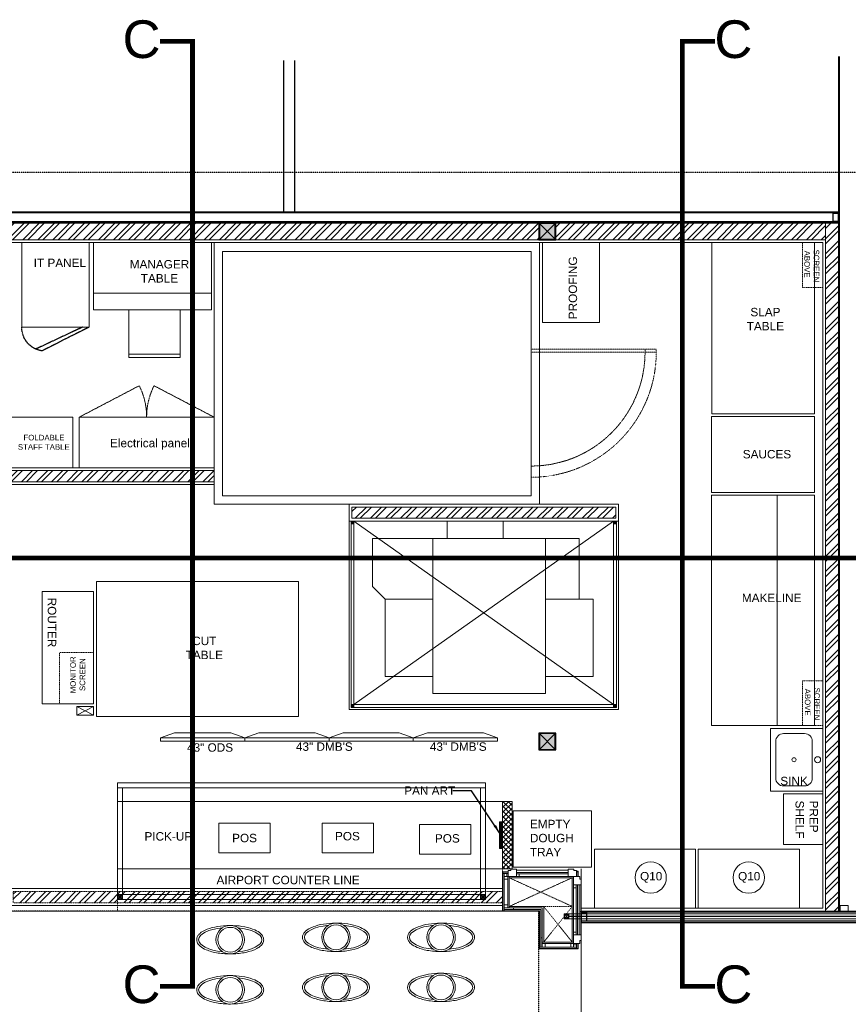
# Model space of a CAD drawing. Header units: millimetres. Extents: x -158258 to 126254, y -16359 to 60195.
# Tile 163 of 172: x -83429 to -76050, y 16488 to 25251. Entities that reach past the tile are written whole.
import ezdxf

# ---------------------------------------------------------------- set-up
doc = ezdxf.new("R2010")
doc.units = ezdxf.units.MM
doc.header["$LTSCALE"] = 0.1
doc.header["$MEASUREMENT"] = 0
for name, pattern in [('( Hidden )', [0.375, 0.25, -0.125]), ('A-FP-01 FURN EQUIP$0$A-FP-01$0$A-SP-SITE PLAN$0$DASHED4', [0.1875, 0.125, -0.0625]), ('CENTER2', [1.125, 0.75, -0.125, 0.125, -0.125]), ('DASHED', [0.75, 0.5, -0.25]), ('DASHED2', [0.375, 0.25, -0.125]), ('HIDDEN', [0.375, 0.25, -0.125])]:
    doc.linetypes.add(name, pattern=pattern)
doc.layers.get('0').update_dxf_attribs({"lineweight": 5})
for name, color, linetype in [('1', 1, 'Continuous'), ('ALUMINUM PARTITION', 4, 'Continuous'), ('FURN', 4, 'Continuous'), ('Furni Hatch', 202, 'Continuous'), ('GRID-400', 8, 'CENTER2'), ('PROPOSED PARTITION', 150, 'Continuous'), ('SHS150X150X5', 241, 'Continuous')]:
    doc.layers.add(name, color=color, linetype=linetype)
for name, color, linetype, lineweight in [('Ceiling text', 104, 'Continuous', 0), ('DIM', 142, 'Continuous', 9), ('Dominos CV Raman - X base$0$I-TXT-DETAIL', 201, 'Continuous', 5), ('Dominos Jalandhar - Xbase$0$I-FURN', 25, 'Continuous', 5), ('Ele', 5, 'Continuous', 0), ('ELECTRICAL', 222, 'Continuous', 5), ('EQUIPMENT', 30, 'Continuous', 5), ('EQUIPMENTS', 30, 'Continuous', 9), ('FIXTURES', 2, 'Continuous', 9), ('FURNITURE', 36, 'Continuous', 9), ('Furniture_Finish', 200, 'Continuous', 0), ('HATCH', 9, 'Continuous', 0), ('I-M.S', 11, 'Continuous', 5), ('S2-Civil plan', 5, 'Continuous', 5), ('S2-Partition', 3, 'Continuous', 5), ('TEXT', 70, 'Continuous', 5), ('WALLS', 1, 'Continuous', 5)]:
    doc.layers.add(name, color=color, linetype=linetype, lineweight=lineweight)
doc.layers.add('EQUIPMENT KIOSK', color=7, linetype='Continuous', lineweight=5, true_color=0x575757)
doc.layers.add('ZINC HATCH', color=7, linetype='Continuous', true_color=0x827064, transparency=0.8)
doc.styles.add('80', font='arial.ttf', dxfattribs={"height": 75})
doc.styles.add('Dominos CV Raman - X base$0$50', font='arial.ttf', dxfattribs={"height": 75})
doc.styles.add('Dominos Jalandhar - Xbase$0$50', font='arial.ttf', dxfattribs={"height": 75})
doc.styles.get("Standard").update_dxf_attribs({"font": 'ARIALN.TTF'})
doc.dimstyles.new('Copy of Dim75', dxfattribs={"dimtxt": 75, "dimasz": 75, "dimexe": 75, "dimexo": 75, "dimgap": 25, "dimtad": 0, "dimdec": 0, "dimrnd": 5, "dimzin": 0, "dimdsep": 32, "dimtxsty": '80', "dimblk": 'OBLIQUE', "dimcen": 0.09, "dimdle": 75, "dimclrd": 256, "dimclre": 8, "dimclrt": 2, "dimadec": 0, "dimazin": 0, "dimtfac": 1, "dimtdec": 0, "dimtofl": 0, "dimtmove": 0, "dimatfit": 3, "dimfxl": 0, "dimtolj": 1, "dimtzin": 0, "dimlwe": -1, "dimarcsym": 0})

# ---------------------------------------------------------------- blocks, each defined once
blk = doc.blocks.new('*U158')
for points in [[(0, 0), (5117, 0), (5117, -10), (0, -10)], [(0, -100), (5117, -100), (5117, -90), (0, -90)]]:
    blk.add_lwpolyline(points, close=True)
at = {"color": 8}
for points in [[(0, -15), (50, -15), (50, -85), (0, -85)], [(5067, -15), (5117, -15), (5117, -85), (5067, -85)]]:
    blk.add_lwpolyline(points, close=True, dxfattribs=at)
blk = doc.blocks.new('A$C64288ccb')
for p, q in [((-308.8, 350), (-308.8, 671)), ((-308.8, 671), (-304.8, 671)), ((-304.8, 671), (-304.8, 346)), ((-292.8, 659), (-304.8, 659)), ((-304.8, 659), (-304.8, 346)), ((-292.8, 334), (-292.8, 659)), ((-279, 320.2), (-279, 615)), ((-279, 615), (-267, 615)), ((-267, 615), (-267, 308.3)), ((-308.8, 350), (-641.3, 350)), ((-641.3, 350), (-641.3, 346)), ((-641.3, 346), (-304.8, 346)), ((-629.3, 334), (-629.3, 346)), ((-629.3, 346), (-304.8, 346)), ((-292.8, 334), (-629.3, 334)), ((-279, 320.2), (-585.3, 320.2)), ((-585.3, 320.2), (-585.3, 308.2)), ((-585.3, 308.2), (-267, 308.3))]:
    blk.add_line(p, q)
for points in [[(-308.8, 671), (-308.8, 675), (41.2, 675), (41.2, 671)], [(25.2, 659), (25.2, 671), (-304.8, 671), (-304.8, 659)], [(-279, 659), (-279, 577), (-292.8, 577), (-292.8, 659)], [(-254, 627), (-254, 659), (-279, 659), (-279, 627)], [(0, 615), (0, 627), (-279, 627), (-279, 615)], [(0, 627), (0, 659), (-25, 659), (-25, 627)], [(-12, 41.2), (-12, 615), (0, 615), (0, 41.2)], [(0, 637), (0, 625), (25.2, 625), (25.2, 637)], [(0, 550), (0, 625), (53.7, 625), (53.7, 600), (66.2, 600), (66.2, 550)], [(25.2, 625), (25.2, 671), (37.2, 671), (37.2, 625)], [(37.2, 671), (37.2, 625), (41.2, 625), (41.2, 671)], [(23.2, 525), (23.2, 550), (0, 550), (0, 525)], [(-641.3, 350), (-645.3, 350), (-645.3, 0), (-641.3, 0)], [(-629.3, 16), (-641.3, 16), (-641.3, 346), (-629.3, 346)], [(-629.3, 320.2), (-547.3, 320.2), (-547.3, 334), (-629.3, 334)], [(-597.3, 295.2), (-629.3, 295.2), (-629.3, 320.2), (-597.3, 320.2)], [(-585.3, 41.2), (-597.3, 41.2), (-597.3, 320.2), (-585.3, 320.2)], [(0, 91), (0, 16), (53.7, 16), (53.7, 41), (66.2, 41), (66.2, 91)], [(-595.3, 16), (-641.3, 16), (-641.3, 4), (-595.3, 4)], [(-641.3, 4), (-595.3, 4), (-595.3, 0), (-641.3, 0)], [(-597.3, 41.2), (-629.3, 41.2), (-629.3, 66.2), (-597.3, 66.2)], [(-607.3, 41.2), (-595.3, 41.2), (-595.3, 16), (-607.3, 16)], [(-520.3, 41.2), (-595.3, 41.2), (-595.3, -12.5), (-570.3, -12.5), (-570.3, -25), (-520.3, -25)], [(-12, 53.2), (-585.3, 53.2), (-585.3, 41.2), (-12, 41.2)], [(-495.3, 18), (-520.3, 18), (-520.3, 41.2), (-495.3, 41.2)], [(-75, 18), (-100, 18), (-100, 41.2), (-75, 41.2)], [(-75, 41.2), (0, 41.2), (0, -12.5), (-25, -12.5), (-25, -25), (-75, -25)], [(0, 16), (46, 16), (46, 4), (0, 4)], [(46, 4), (0, 4), (0, 0), (46, 0)], [(46, 16), (46, 4), (41.2, 4), (41.2, 16)]]:
    blk.add_lwpolyline(points, close=True)
at = {"linetype": '( Hidden )', "ltscale": 0.02}
for points in [[(-12, 55.7), (-267, 615)], [(-267, 53.2), (-12, 615)], [(-585.3, 53.2), (-267, 308.3)], [(-267, 53.2), (-585.3, 308.2)], [(-267, 308.3), (-267, 53.2)]]:
    blk.add_lwpolyline(points, dxfattribs=at)
for points in [[(23.2, 91), (23.2, 550)], [(35.2, 91), (35.2, 550)], [(36.3, 91), (36.7, 550), (54.7, 550), (54.7, 91)], [(-80.7, 18), (-520.3, 18)], [(-75, 6), (-520.3, 6)], [(-75, 4.5), (-520.3, 4.5), (-520.3, -13.5), (-75, -13.5)]]:
    blk.add_lwpolyline(points)
blk = doc.blocks.new('*U159')
for points in [[(0, 0), (9575, 0), (9575, -10), (0, -10)], [(0, -100), (9575, -100), (9575, -90), (0, -90)]]:
    blk.add_lwpolyline(points, close=True)
at = {"color": 8}
for points in [[(0, -15), (50, -15), (50, -85), (0, -85)], [(9525, -15), (9575, -15), (9575, -85), (9525, -85)]]:
    blk.add_lwpolyline(points, close=True, dxfattribs=at)
blk = doc.blocks.new('A$C5D035AAD')
at = {"true_color": 0xeb0000}
h = blk.add_hatch(color=1, dxfattribs=at)
h.dxf.hatch_style = 1
h.paths.add_polyline_path([(-75, -75), (75, -75), (75, 75), (-75, 75)])
at = {"layer": 'SHS150X150X5', "lineweight": -3}
for p, q in [((-70, -70), (70, 70)), ((-70, 70), (70, -70))]:
    blk.add_line(p, q, dxfattribs=at)
for points in [[(-75, -75), (75, -75), (75, 75), (-75, 75)], [(-70, -70), (70, -70), (70, 70), (-70, 70)]]:
    blk.add_lwpolyline(points, close=True, dxfattribs=at)
blk = doc.blocks.new('big oven')
for p, q in [((15, 33.75), (-5, 33.75)), ((-5, 27.5), (-5, 33.75)), ((15, 27.5), (15, 33.75)), ((-20, 27.5), (-32, 27.5)), ((-32, 27.5), (-32, 6)), ((-20, -27.5), (-20, 27.5)), ((-20, 27.5), (41.5, 27.5)), ((20, 27.5), (20, -27.5)), ((41.5, 10.5), (41.5, 27.5)), ((37, 6), (41.5, 10.5)), ((-37, 6), (-20, 6)), ((-37, -21.5), (-37, 6)), ((37, 6), (20, 6)), ((37, -21.5), (37, 6)), ((-20, -21.5), (-37, -21.5)), ((37, -21.5), (20, -21.5)), ((20, -27.5), (-20, -27.5))]:
    blk.add_line(p, q)
blk = doc.blocks.new('A$C8f2e9a89')
at = {"layer": 'FURNITURE'}
blk.add_lwpolyline([(0, 1.56), (6.49, 3.84), (32.51, 3.84), (39, 1.56), (0, 1.56)], dxfattribs=at)
blk.add_lwpolyline([(0, 1.56), (39, 1.56), (39, 0), (0, 0)], close=True, dxfattribs=at)
blk = doc.blocks.new('human figure')
at = {"color": 8}
for radius in [5.07, 4.4]:
    blk.add_circle((11.92, 5.07), radius, dxfattribs=at)
for start_param, end_param in [(8.098018, 10.751538), (4.956425, 7.609945)]:
    blk.add_ellipse((11.92, 5.07), major_axis=(11.26, 0), ratio=0.390916, start_param=start_param, end_param=end_param, dxfattribs=at)
blk.add_open_spline([(23.85, 5.07), (23.85, 5.4), (23.78, 5.74), (23.51, 6.37), (23.31, 6.66), (22.83, 7.21), (22.54, 7.47), (21.44, 8.26), (20.44, 8.73), (18.1, 9.47), (16.77, 9.75), (13.93, 10.1), (12.43, 10.16), (9.48, 10.07), (8.03, 9.9), (5.37, 9.38), (4.16, 9.01), (2.32, 8.18), (1.62, 7.75), (0.75, 6.94), (0.47, 6.59), (0.09, 5.83), (-0.01, 5.42), (0.01, 4.59), (0.13, 4.18), (0.55, 3.44), (0.84, 3.1), (1.55, 2.47), (1.97, 2.18), (3.5, 1.35), (4.83, 0.89), (7.84, 0.24), (9.52, 0.05), (12.93, -0.03), (14.65, 0.08), (17.83, 0.58), (19.28, 0.97), (21.33, 1.84), (22.06, 2.26), (22.99, 3.07), (23.3, 3.43), (23.69, 4.14), (23.81, 4.49), (23.85, 4.92), (23.85, 4.99), (23.85, 5.07)], degree=3, knots=[0, 0, 0, 0, 0.166027, 0.166027, 0.332054, 0.332054, 0.498081, 0.498081, 0.883751, 0.883751, 1.26942, 1.26942, 1.65509, 1.65509, 2.04076, 2.04076, 2.42643, 2.42643, 2.743962, 2.743962, 2.947801, 2.947801, 3.15164, 3.15164, 3.355479, 3.355479, 3.559318, 3.559318, 3.763157, 3.763157, 4.207337, 4.207337, 4.651518, 4.651518, 5.095698, 5.095698, 5.539879, 5.539879, 5.858275, 5.858275, 6.070114, 6.070114, 6.247359, 6.247359, 6.283185, 6.283185, 6.283185, 6.283185], dxfattribs=at)
blk = doc.blocks.new('makeline sink1')
at = {"elevation": 350}
blk.add_lwpolyline([(65534.2, -19927), (66034.2, -19927), (66034.2, -19327), (65534.2, -19327)], close=True, dxfattribs=at)
blk.add_lwpolyline([(65709.2, -19877), (65909.2, -19877, 0.414214), (65984.2, -19802), (65984.2, -19452, 0.414214), (65909.2, -19377), (65709.2, -19377, 0.414214), (65634.2, -19452), (65634.2, -19802, 0.414214)], format="xyb", close=True, dxfattribs=at)
at = {"lineweight": 0, "ltscale": 100}
for centre, radius in [((65584, -19627, 350), 29.5), ((65809.2, -19627, 350), 19.6)]:
    blk.add_circle(centre, radius, dxfattribs=at)
blk = doc.blocks.new('A$C280d5e04')
at = {"layer": 'FIXTURES', "color": 8}
blk.add_lwpolyline([(30.1, 24), (0, 24), (0, 0), (30.1, 0)], close=True, dxfattribs=at)
at = {"layer": 'FURN', "color": 8, "linetype": 'HIDDEN'}
for p, q in [((30.1, 2.31), (37.91, 18.97)), ((30.1, 0), (38.58, 16.77))]:
    blk.add_line(p, q, dxfattribs=at)
blk.add_arc((30.1, 15.41), 8.59, 9.0691, 89.97, dxfattribs=at)
blk = doc.blocks.new('A$Cd6783724')
at = {"layer": 'FIXTURES', "color": 8}
blk.add_lwpolyline([(1.29, 0), (0, 0), (0, 18.28), (1.29, 18.28)], close=True, dxfattribs=at)
blk.add_lwpolyline([(16.97, 18.28), (16.97, 0), (1.29, 0), (1.29, 18.28), (16.97, 18.28)], dxfattribs=at)
blk = doc.blocks.new('A$C6342a46d')
at = {"layer": 'Dominos Jalandhar - Xbase$0$I-FURN', "color": 8, "linetype": 'DASHED2', "ltscale": 12}
for p, q in [((642.6, 620.5), (1175, 342.1)), ((1839.2, 620.5), (1306.8, 342.1))]:
    blk.add_line(p, q, dxfattribs=at)
for centre, start, end in [((620.5, 620.5), 333.34644, 359.99943), ((1861.4, 620.5), 180.00057, 206.65356)]:
    blk.add_arc(centre, 620.5, start, end, dxfattribs=at)
at = {"layer": 'ELECTRICAL', "color": 8}
blk.add_lwpolyline([(640.9, 1071.4), (1840.9, 1071.4), (1840.9, 621.4), (640.9, 621.4)], close=True, dxfattribs=at)
blk = doc.blocks.new('A$C7BCE6B29')
at = {"layer": 'I-M.S'}
for points in [[(-12.5, 0), (12.5, 0), (12.5, 25), (-12.5, 25)], [(-9.5, 3), (9.5, 3), (9.5, 22), (-9.5, 22)]]:
    blk.add_lwpolyline(points, close=True, dxfattribs=at)
at = {"layer": 'I-M.S', "flags": 128}
for points in [[(-12.5, 0), (12.5, 25)], [(-12.5, 25), (12.5, 0)]]:
    blk.add_lwpolyline(points, dxfattribs=at)
blk = doc.blocks.new('frame')
at = {"layer": 'I-M.S', "color": 174, "ltscale": 0.5, "true_color": 0x000094}
for points in [[(44, -7705.4), (0, -7705.4), (0, -4472.9), (44, -4472.9)], [(44, -4472.9), (993.8, -4472.9), (993.8, -4516.9), (44, -4516.9)], [(1037.8, -7749.4), (993.8, -7749.4), (993.8, -4472.9), (1037.8, -4472.9)], [(44, -7705.4), (993.8, -7705.4), (993.8, -7749.4), (44, -7749.4)], [(-127.8, -12705.4), (-171.8, -12705.4), (-171.8, -8449), (-127.8, -8449)]]:
    blk.add_lwpolyline(points, close=True, dxfattribs=at)
at = {"layer": 'I-M.S', "color": 30, "true_color": 0xf26722, "const_width": 10}
for points in [[(-149.8, -8943), (-149.8, -8493)], [(-149.8, -12255.4), (-149.8, -12705.4)]]:
    blk.add_lwpolyline(points, dxfattribs=at)
at = {"layer": 'I-M.S', "color": 152, "true_color": 0x2776bb, "const_width": 10}
blk.add_lwpolyline([(-149.8, -8943), (-149.8, -12255.4)], dxfattribs=at)
at = {"layer": 'I-M.S', "color": 174, "linetype": 'ByBlock', "true_color": 0x000094, "xscale": -1.760007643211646, "yscale": 1.760007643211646, "zscale": 1.760007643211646, "rotation": 180}
for p in [(22, -4472.9), (22, -7705.4), (-149.8, -8449), (-149.8, -12705.4)]:
    blk.add_blockref('A$C7BCE6B29', p, dxfattribs=at)
blk = doc.blocks.new('_OBLIQUE')
at = {"color": 0, "linetype": 'ByBlock'}
blk.add_line((-0.5, -0.5), (0.5, 0.5), dxfattribs=at)

msp = doc.modelspace()

# ---------------------------------------------------------------- hatches: boundary and pattern name
at = {"layer": 'EQUIPMENT'}
h = msp.add_hatch(dxfattribs=at)
h.set_pattern_fill('ANSI31', color=256, angle=360)
h.set_pattern_definition([(45, (74108.50806, -7446.08318), (-0.08838834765, 0.08838834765), [])])
h.paths.add_polyline_path([(-79129.6, 18111.9), (-79155.6, 18111.9), (-79155.6, 17874.4), (-79129.6, 17874.4)])
at = {"layer": 'S2-Civil plan', "ltscale": 100}
h = msp.add_hatch(dxfattribs=at)
h.set_pattern_fill('ANSI32', color=8, scale=250, angle=540, style=0)
h.set_pattern_definition([(225, (54682.03, 1397.58), (66.29126, -66.29126), []), (225, (54637.84, 1397.58), (66.29126, -66.29126), [])])
h.paths.add_polyline_path([(-83485.4, 17492.3), (-79129.6, 17492.3), (-79129.6, 17392.3), (-83485.4, 17392.3)])
h.paths.add_polyline_path([(-85012.6, 17492.3), (-84335.8, 17492.3), (-84335.8, 17392.3), (-85012.6, 17392.3)])
at = {"layer": 'S2-Partition', "transparency": 33554687}
h = msp.add_hatch(dxfattribs=at)
h.set_pattern_fill('ANSI37', color=256, scale=10, angle=360)
h.set_pattern_definition([(45, (-929372.907, -593399.034), (-22.4506403, 22.4506403), []), (135, (-929372.907, -593399.034), (-22.4506403, -22.4506403), [])])
h.paths.add_polyline_path([(-79044.6, 18294.1), (-79129.6, 18294.1), (-79129.6, 17692.3), (-79044.6, 17692.3)])
at = {"layer": 'ZINC HATCH', "lineweight": 0, "ltscale": 0.2, "transparency": 33554687}
h = msp.add_hatch(dxfattribs=at)
h.set_pattern_fill('ANSI32', color=256, scale=10, angle=360)
h.set_pattern_definition([(45, (-847678.87, -589577.89), (-67.351921, 67.351921), []), (45, (-847633.96, -589577.89), (-67.351921, 67.351921), [])])
h.paths.add_polyline_path([(-76137.6, 23442.3), (-76252.6, 23442.3), (-76252.6, 17317.3), (-76137.6, 17317.3)])
h.paths.add_polyline_path([(-85597.6, 23292.3), (-85712.6, 23292.3), (-85712.6, 18901.7), (-85597.6, 18901.7)])
h.paths.add_polyline_path([(-85597.6, 18751.7), (-85712.6, 18751.7), (-85712.6, 17692.3), (-85708.6, 17665.3), (-85597.6, 17665.3)])
h.paths.add_polyline_path([(-78804.6, 23442.3), (-85562.6, 23442.3), (-85562.6, 23292.3), (-78804.6, 23292.3)])
h = msp.add_hatch(dxfattribs=at)
h.set_pattern_fill('ANSI32', color=256, scale=250, angle=360)
h.set_pattern_definition([(45, (54682.03, 1397.58), (-66.29126, 66.29126), []), (45, (54726.22, 1397.58), (-66.29126, 66.29126), [])])
h.paths.add_polyline_path([(-78654.6, 23292.3), (-76252.6, 23292.3), (-76252.6, 23442.3), (-78654.6, 23442.3)])
at = {"layer": 'ZINC HATCH', "transparency": 33554687}
h = msp.add_hatch(dxfattribs=at)
h.set_pattern_fill('ANSI32', color=256, scale=10, angle=360)
h.set_pattern_definition([(45, (-929372.91, -593399.03), (-67.351921, 67.351921), []), (45, (-929328.01, -593399.03), (-67.351921, 67.351921), [])])
h.paths.add_polyline_path([(-81698.3, 21238.9), (-83883.8, 21238.9), (-83883.8, 21138.9), (-81698.3, 21138.9)])
h = msp.add_hatch(dxfattribs=at)
h.set_pattern_fill('ANSI32', color=256, scale=10, angle=360)
h.set_pattern_definition([(45, (-929372.91, -593599.03), (-67.351921, 67.351921), []), (45, (-929328.01, -593599.03), (-67.351921, 67.351921), [])])
h.paths.add_polyline_path([(-78120.9, 20913.9), (-78799.6, 20913.9), (-80470.9, 20913.9), (-80470.9, 20813.9), (-78120.9, 20813.9)])

# ---------------------------------------------------------------- linework, layer by layer
msp.add_lwpolyline([(-76127.6, 24924.5), (-76127.6, 17317.3), (-76137.6, 17317.3), (-76137.6, 24924.5)])
at = {"color": 8}
msp.add_lwpolyline([(-76052.6, 17317.3), (-76052.6, 17367.3), (-76122.6, 17367.3), (-76122.6, 17317.3)], close=True, dxfattribs=at)
at = {"layer": 'ALUMINUM PARTITION', "color": 252, "true_color": 0x939598}
for p, q in [((-81080.2, 24888.5), (-81080.2, 23542.3)), ((-80980.6, 24888.5), (-80980.6, 23542.3))]:
    msp.add_line(p, q, dxfattribs=at)
at = {"layer": 'Dominos CV Raman - X base$0$I-TXT-DETAIL', "lineweight": 0, "ltscale": 100}
for centre in [(-77810, 17615.5), (-76937.2, 17615.5)]:
    msp.add_circle(centre, 139.3, dxfattribs=at)
at = {"layer": 'Ele', "color": 1, "linetype": 'DASHED', "ltscale": 100, "true_color": 0xf50000, "const_width": 41.9}
for points in [[(-82179.9, 25058.8), (-81890.1, 25058.8), (-81890.1, 16647.9), (-82179.9, 16647.9)], [(-77237.4, 25058.8), (-77527.2, 25058.8), (-77527.2, 16647.9), (-77237.4, 16647.9)], [(-72282.7, 20751), (-72282.7, 20461.2), (-86869.3, 20461.2), (-86869.3, 20751)]]:
    msp.add_lwpolyline(points, dxfattribs=at)
at = {"layer": 'EQUIPMENT', "transparency": 33554687}
for p, q in [((-81722, 22817.6), (-82772, 22817.6)), ((-78139.9, 19155), (-80451.9, 20788.9)), ((-80451.9, 19155), (-78139.9, 20788.9))]:
    msp.add_line(p, q, dxfattribs=at)
at = {"layer": 'EQUIPMENT'}
for p, q in [((-80476.9, 19155), (-80476.9, 20788.9)), ((-78114.9, 19132), (-78114.9, 20788.9)), ((-78114.9, 19130), (-78114.9, 20788.9)), ((-78095.9, 20788.9), (-78095.9, 19111)), ((-78139.9, 20763.9), (-78139.9, 19155)), ((-80476.9, 19155), (-78139.9, 19155)), ((-80476.9, 19130), (-78114.9, 19130)), ((-78095.9, 19111), (-80476.9, 19111))]:
    msp.add_line(p, q, dxfattribs=at)
at = {"layer": 'EQUIPMENT', "color": 8, "transparency": 33554687}
for points in [[(-81722, 22667.6), (-82772, 22667.6), (-82772, 23267.3), (-81722, 23267.3)], [(-78266.6, 23267.3), (-78774.6, 23267.3), (-78774.6, 22556.1), (-78266.6, 22556.1)], [(-77266.8, 23267.3), (-76352.6, 23267.3), (-76352.6, 21743.6), (-77266.8, 21743.6)], [(-82955.1, 21263.9), (-83855.7, 21263.9), (-83855.7, 21713.9), (-82955.1, 21713.9)], [(-77267, 21718.2), (-76352.6, 21718.2), (-76352.6, 21043.2), (-77267, 21043.2)], [(-80451.9, 20788.9), (-80451.9, 19155), (-78139.9, 19155), (-78139.9, 20788.9)], [(-82770.6, 19137.2), (-82770.6, 19062.2), (-82920.6, 19062.2), (-82920.6, 19137.2)], [(-79129.6, 18294.1), (-82557.5, 18294.1), (-82557.5, 17692.3), (-79129.6, 17692.3)], [(-78335.6, 18209.3), (-78335.6, 17709.2), (-79035.7, 17709.2), (-79035.7, 18209.3)], [(-81198.5, 18101.3), (-81198.5, 17837.2), (-81655.6, 17837.2), (-81655.6, 18101.3)], [(-80279.3, 18101.3), (-80279.3, 17837.2), (-80736.4, 17837.2), (-80736.4, 18101.3)], [(-79412.5, 18089), (-79412.5, 17824.9), (-79869.7, 17824.9), (-79869.7, 18089)], [(-78310.6, 17867.4), (-78310.6, 17342.3), (-77410.4, 17342.3), (-77410.4, 17867.4)], [(-77385.7, 17867.4), (-77385.7, 17342.3), (-76485.5, 17342.3), (-76485.5, 17867.4)]]:
    msp.add_lwpolyline(points, close=True, dxfattribs=at)
for points in [[(-76682.9, 18968.2), (-76682.9, 21018.2), (-77267, 21018.2), (-77267, 18968.2), (-76352.7, 18968.2)], [(-76682.9, 18968.2), (-76682.9, 21018.2), (-76352.7, 21018.2), (-76352.7, 18968.2)], [(-80945.9, 20250.9), (-82745.6, 20250.9), (-82745.6, 19050.7), (-80945.9, 19050.7), (-80945.9, 20250.9)], [(-82770.6, 19162.2), (-82770.6, 20162.7), (-83227.8, 20162.7), (-83227.8, 19162.2), (-82770.6, 19162.2)], [(-82770.6, 19062.2), (-82920.6, 19137.2)], [(-82770.6, 19137.2), (-82920.6, 19062.2)]]:
    msp.add_lwpolyline(points, dxfattribs=at)
at = {"layer": 'EQUIPMENT', "color": 8}
for points in [[(-80495.9, 19111), (-80495.9, 20788.9), (-80451.9, 20788.9), (-80451.9, 19155), (-78139.9, 19155), (-78139.9, 20788.9), (-78095.9, 20788.9), (-78095.9, 19111)], [(-80451.9, 20763.9), (-80476.9, 20763.9), (-80476.9, 20788.9), (-80451.9, 20788.9)], [(-78139.9, 20763.9), (-78114.9, 20763.9), (-78114.9, 20788.9), (-78139.9, 20788.9)], [(-80451.9, 19130), (-80476.9, 19130), (-80476.9, 19155), (-80451.9, 19155)], [(-78139.9, 19130), (-78114.9, 19130), (-78114.9, 19155), (-78139.9, 19155)], [(-79129.6, 18111.9), (-79155.6, 18111.9), (-79155.6, 17874.4), (-79129.6, 17874.4)]]:
    msp.add_lwpolyline(points, close=True, dxfattribs=at)
at = {"layer": 'EQUIPMENT', "color": 8, "flags": 128}
for points in [[(-80476.9, 20788.9), (-80451.9, 20763.9)], [(-80476.9, 20763.9), (-80451.9, 20788.9)], [(-78114.9, 20788.9), (-78139.9, 20763.9)], [(-78114.9, 20763.9), (-78139.9, 20788.9)], [(-80476.9, 19155), (-80451.9, 19130)], [(-80476.9, 19130), (-80451.9, 19155)], [(-78114.9, 19155), (-78139.9, 19130)], [(-78114.9, 19130), (-78139.9, 19155)]]:
    msp.add_lwpolyline(points, dxfattribs=at)
at = {"layer": 'EQUIPMENT', "color": 8, "linetype": '( Hidden )', "transparency": 33554687}
msp.add_lwpolyline([(-82557.5, 18294.1), (-79129.6, 18294.1), (-79129.6, 17317.3), (-82557.5, 17317.3)], close=True, dxfattribs=at)
at = {"layer": 'EQUIPMENT KIOSK', "linetype": '( Hidden )', "ltscale": 5}
for points in [[(-76457.1, 22867.3), (-76457.1, 23267.3), (-76277.6, 23267.3), (-76277.6, 22867.3)], [(-83075.4, 19162.2), (-83075.4, 19619.4), (-82770.6, 19619.4), (-82770.6, 19162.2)], [(-76457.1, 18968.2), (-76457.1, 19368.2), (-76277.6, 19368.2), (-76277.6, 18968.2)]]:
    msp.add_lwpolyline(points, close=True, dxfattribs=at)
at = {"layer": 'EQUIPMENT KIOSK'}
msp.add_lwpolyline([(-76627.6, 17909.9), (-76277.6, 17909.9), (-76277.6, 18359.9), (-76627.6, 18359.9)], close=True, dxfattribs=at)
at = {"layer": 'EQUIPMENTS', "linetype": '( Hidden )', "ltscale": 25}
for p, q in [((-77860.2, 22317.9), (-78874.6, 22317.9)), ((-77860.2, 22292.9), (-78874.6, 22292.9))]:
    msp.add_line(p, q, dxfattribs=at)
at = {"layer": 'EQUIPMENTS', "color": 8, "linetype": '( Hidden )', "ltscale": 25}
msp.add_lwpolyline([(-78874.6, 21278.5, 0.414214), (-77860.2, 22292.9, 0.414214)], format="xyb", dxfattribs=at)
at = {"layer": 'EQUIPMENTS', "color": 8, "linetype": '( Hidden )', "ltscale": 2}
msp.add_lwpolyline([(-78874.6, 21178.5, 0.414214), (-77760.2, 22292.9, 0.414214)], format="xyb", dxfattribs=at)
at = {"layer": 'EQUIPMENTS', "color": 8, "linetype": '( Hidden )', "ltscale": 25}
msp.add_lwpolyline([(-77860.2, 22317.9), (-77760.2, 22317.9), (-77760.2, 22292.9), (-77860.2, 22292.9)], close=True, dxfattribs=at)
at = {"layer": 'FIXTURES', "color": 8}
msp.add_lwpolyline([(-78799.6, 23267.3), (-81698.3, 23267.3), (-81698.3, 20938.9), (-78799.6, 20938.9), (-78799.6, 23262.3)], dxfattribs=at)
msp.add_lwpolyline([(-79905.5, 23187.3), (-81623.3, 23187.3), (-81623.3, 21013.9), (-78874.6, 21013.9), (-78874.6, 23187.3)], close=True, dxfattribs=at)
at = {"layer": 'Furni Hatch', "color": 8, "linetype": 'A-FP-01 FURN EQUIP$0$A-FP-01$0$A-SP-SITE PLAN$0$DASHED4'}
msp.add_lwpolyline([(-83612.6, 14844.1), (-78804.6, 14844.1), (-78804.6, 17317.3), (-83612.6, 17317.3)], close=True, dxfattribs=at)
at = {"layer": 'Furniture_Finish', "lineweight": 0, "ltscale": 100}
msp.add_line((-85012.6, 17317.3), (-79129.6, 17317.3), dxfattribs=at)
at = {"layer": 'GRID-400', "ltscale": 0.5}
msp.add_line((-71214.9, 23892.3), (-86961.9, 23892.3), dxfattribs=at)
at = {"layer": 'S2-Civil plan', "color": 5, "true_color": 0x0000fa}
for points in [[(-85562.6, 23442.3), (-85562.6, 23292.3), (-78804.6, 23292.3), (-78804.6, 23442.3)], [(-78654.6, 23292.3), (-76252.6, 23292.3), (-76252.6, 23442.3), (-78654.6, 23442.3)], [(-76137.6, 17317.3), (-76252.6, 17317.3), (-76252.6, 23442.3), (-76137.6, 23442.3)], [(-83883.8, 21138.9), (-81698.3, 21138.9), (-81698.3, 21238.9), (-83883.8, 21238.9)]]:
    msp.add_lwpolyline(points, close=True, dxfattribs=at)
msp.add_lwpolyline([(-80470.9, 20913.9), (-78120.9, 20913.9), (-78120.9, 20813.9), (-80470.9, 20813.9), (-80470.9, 20913.9)], dxfattribs=at)
at = {"layer": 'S2-Civil plan', "color": 3, "linetype": 'DASHED2', "lineweight": 0, "ltscale": 5, "true_color": 0x00e600}
msp.add_lwpolyline([(-83485.4, 17492.3), (-79129.6, 17492.3), (-79129.6, 17392.3), (-83485.4, 17392.3)], close=True, dxfattribs=at)
at = {"layer": 'S2-Partition', "transparency": 33554687}
msp.add_lwpolyline([(-79129.6, 17692.3), (-79129.6, 18294.1), (-79044.6, 18294.1), (-79044.6, 17692.3)], close=True, dxfattribs=at)
at = {"layer": 'WALLS', "color": 8, "ltscale": 1.2}
for points in [[(-85572.6, 17665.3), (-85572.6, 18726.7), (-85537.6, 18726.7), (-85537.6, 18926.7), (-85572.6, 18926.7), (-85572.6, 21113.9), (-84883.8, 21113.9), (-84883.8, 21263.9), (-85572.6, 21263.9), (-85572.6, 23267.3), (-76277.6, 23267.3)], [(-78429.6, 17342.3), (-76277.6, 17342.3), (-76277.6, 23267.3)], [(-83908.8, 21113.9), (-81698.3, 21113.9), (-81698.3, 21263.9), (-83908.8, 21263.9), (-83908.8, 21113.9)], [(-80495.9, 20938.9), (-78095.9, 20938.9), (-78095.9, 20788.9), (-80495.9, 20788.9), (-80495.9, 20938.9)]]:
    msp.add_lwpolyline(points, dxfattribs=at)
msp.add_lwpolyline([(-83510.4, 17517.3), (-79129.6, 17517.3), (-79129.6, 17367.3), (-83510.4, 17367.3)], close=True, dxfattribs=at)
at = {"layer": 'ZINC HATCH', "lineweight": 0, "ltscale": 0.2, "transparency": 33554687}
msp.add_lwpolyline([(-78429.6, 17692.3), (-78429.6, 11042.3)], dxfattribs=at)

# ---------------------------------------------------------------- block references
at = {"rotation": 90}
msp.add_blockref('A$C64288ccb', (-78454.6, 17626), dxfattribs=at)
at = {"layer": '1', "color": 244, "lineweight": 0, "ltscale": 0.2, "true_color": 0x991b1e, "transparency": 33554687, "xscale": -1, "rotation": 180}
msp.add_blockref('*U158', (-78429.6, 17217.3), dxfattribs=at)
at = {"layer": 'DIM', "transparency": 33554687, "yscale": 19.23076923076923, "zscale": 19.23076923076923}
for p, xscale in [((-81423.6, 18830.7), -19.23076923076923), ((-81423.6, 18830.7), 19.23076923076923), ((-79923.6, 18830.7), -19.23076923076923), ((-79923.6, 18830.7), 19.23076923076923)]:
    msp.add_blockref('A$C8f2e9a89', p, dxfattribs=dict(at, xscale=xscale))
at = {"layer": 'EQUIPMENT', "transparency": 33554687}
for name, p, xscale, yscale, zscale, rotation in [('A$C280d5e04', (-82811, 23267.3), -25, 25, 25, 90), ('A$Cd6783724', (-81999.7, 22243.3), 25, 25, 25, 90), ('makeline sink1', (-15253.5, 388.1, -325.9), 0.9311781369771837, 0.9311781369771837, 0.9311781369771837, 180)]:
    msp.add_blockref(name, p, dxfattribs=dict(at, xscale=xscale, yscale=yscale, zscale=zscale, rotation=rotation))
at = {"layer": 'EQUIPMENT', "ltscale": 1.2, "transparency": 33554687, "xscale": -1, "rotation": 180}
msp.add_blockref('A$C6342a46d', (-83539.2, 22335.2), dxfattribs=at)
at = {"layer": 'EQUIPMENT', "transparency": 33554687, "xscale": -25.0425426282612, "yscale": 25.0425426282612, "zscale": 25.0425426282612}
msp.add_blockref('big oven', (-79247.7, 19943.7), dxfattribs=at)
at = {"layer": 'HATCH', "transparency": 33554687, "xscale": -25, "yscale": 25, "zscale": 25}
for p in [(-81256.2, 16936.2), (-80314, 16957.4), (-79378.3, 16957.4), (-81256.2, 16490.6), (-80314, 16511.8), (-79378.3, 16511.8)]:
    msp.add_blockref('human figure', p, dxfattribs=at)
at = {"layer": 'I-M.S', "color": 174, "linetype": 'ByBlock', "true_color": 0x000094, "rotation": 90}
msp.add_blockref('frame', (-87030.4, 17420.3), dxfattribs=at)
at = {"layer": 'PROPOSED PARTITION', "xscale": -1, "rotation": 180}
msp.add_blockref('*U159', (-85712.6, 23442.3), dxfattribs=at)
at = {"layer": 'SHS150X150X5', "lineweight": -3, "rotation": 90}
for p in [(-78729.6, 23367.3), (-78729.6, 18826.7)]:
    msp.add_blockref('A$C5D035AAD', p, dxfattribs=at)

# ---------------------------------------------------------------- texts
at = {"layer": 'Ceiling text', "lineweight": 0, "ltscale": 100, "char_height": 100, "width": 1741.845, "attachment_point": 7, "rotation": 0.00691, "style": 'Dominos CV Raman - X base$0$50'}
for insert in [(-136786.3, 19396.3), (-137548.3, 16696.3)]:
    msp.add_mtext('\\pi668.69193;{\\fCalibri Light|b0|i0|c0|p34;\\C106;WF-01\\P\\pi221.76886;COAL MINE 8301 ON \\P\\pi629.38424;CEILING}', dxfattribs=dict(at, insert=insert))
at = {"layer": 'Dominos CV Raman - X base$0$I-TXT-DETAIL', "lineweight": 0, "ltscale": 100, "attachment_point": 7, "style": 'Dominos Jalandhar - Xbase$0$50'}
for s, insert, char_height, width, rotation in [('\\pi72.05561;MONITOR \\P\\pi92.80936;SCREEN', (-82844.9, 19183.5, 7720.3), 50, 467.849, 90), ('\\pi182.95668; {\\H0.66667x;SCREEN\\P\\pi221.72726;ABOVE}', (-76443.2, 23417.4, 8756.2), 75, 680.393, 270), ('\\pi182.95668; {\\H0.66667x;SCREEN\\P\\pi221.72726;ABOVE}', (-76437.8, 19518.8, 8756.2), 75, 680.393, 270), ('\\pt375;PREP \\PSHELF', (-76521.3, 18301.4), 75, 680.393, 270)]:
    msp.add_mtext(s, dxfattribs=dict(at, insert=insert, char_height=char_height, width=width, rotation=rotation))
for s, insert, char_height, width in [('\\pi85.34456;IT PANEL', (-83389.1, 23049.1, -8750), 75, 622.991), ('\\pi11.82819;STAND FOR \\P\\pi172.49497;BAGS', (-84840.5, 22774.6), 75, 622.991), ('\\pi51.16994;MANAGER \\P\\pi149.57546;TABLE', (-82500, 22911.9), 75, 622.991), ('\\pi312.86461;FOLDABLE  \\P\\pi263.0863;STAFF TABLE', (-83708, 21422.4), 50, 981.152), ('\\pi143.1511;Electrical panel', (-82767.3, 21422.8), 75, 981.152), ('\\pi77.47377;43" ODS', (-82016, 18735), 75, 558.034), ('\\pi29.63953;43" DMB\'S', (-80998.4, 18742.9), 75, 558.034), ('\\pi29.63953;43" DMB\'S', (-79805.8, 18742.9), 75, 558.034), ('SINK', (-76655.7, 18437), 75, 680.393), ('\\pi578.40964;PROVISION \\P\\pi663.2067;OF PMX\\P\\pi626.29504;MACHINE', (-85982.7, 17995), 75, 1722.338), ('PAN ART', (-80004.5, 18352.6), 75, 1729.623), ('\\A1;EMPTY DOUGH TRAY', (-78885.4, 17804.9, 0), 75, 577.721), ('Q10', (-77904.7, 17570.2), 75, 577.721), ('Q10', (-77031.9, 17570.2), 75, 577.721)]:
    msp.add_mtext(s, dxfattribs=dict(at, insert=insert, char_height=char_height, width=width))
at = {"layer": 'Dominos CV Raman - X base$0$I-TXT-DETAIL', "lineweight": 0, "ltscale": 100, "char_height": 75, "attachment_point": 7, "style": 'Dominos Jalandhar - Xbase$0$50'}
for s, width, insert, rotation in [('PROOFING', 431.17, (-78464.4, 22584.8), 90), ('\\pi17.51946;ROUTER', 467.849, (-83179.7, 20124.5), 270)]:
    msp.add_mtext_dynamic_manual_height_columns(s, width=width, gutter_width=381, heights=[0], dxfattribs=dict(at, insert=insert, rotation=rotation))
for s, width, gutter_width, insert in [('\\pi-12.73713;SLAP \\P\\pi-45.32581;TABLE', 233.189, 380.9, (-76909.3, 22486.1, 1068.1)), ('SAUCES', 233.189, 380.9, (-76989.8, 21345.5, 1068.1)), ('MAKELINE', 680.393, 380.9, (-76997.8, 20067.5, 1068.1)), ('\\pi129.91714;CUT \\P\\pi72.00445;TABLE', 467.849, 381, (-82022.6, 19559.8)), ('POS', 240.809, 381, (-81537.2, 17929.4, -543.8)), ('POS', 240.809, 381, (-80621.1, 17945.8, -543.8)), ('\\pi27.75138;PICK-UP', 467.849, 381, (-82345.5, 17944.2, -543.8)), ('POS', 240.809, 381, (-79731.3, 17926.2, -543.8)), ('AIRPORT COUNTER LINE', 2553.293, 381, (-81676.1, 17555.4, -543.8))]:
    msp.add_mtext_dynamic_manual_height_columns(s, width=width, gutter_width=gutter_width, heights=[0], dxfattribs=dict(at, insert=insert))
at = {"layer": 'Ele', "color": 1, "linetype": 'DASHED', "ltscale": 100, "true_color": 0xf50000, "char_height": 335.195}
for insert, attachment_point in [((-82513, 25244.9), 1), ((-76904.3, 25244.9), 3), ((-82513, 16834), 1), ((-76904.3, 16834), 3)]:
    msp.add_mtext_dynamic_manual_height_columns('{\\fArial|b0|i0|c0|p34;C}', width=715.71, gutter_width=41.9, heights=[0], dxfattribs=dict(at, insert=insert, attachment_point=attachment_point))
at = {"layer": 'TEXT', "color": 8, "insert": (-84299.7, 17461), "char_height": 75, "width": 747.902, "attachment_point": 1}
msp.add_mtext('\\pi90.09192;SWING DOOR', dxfattribs=at)

# ---------------------------------------------------------------- leaders
at = {"layer": 'Dominos CV Raman - X base$0$I-TXT-DETAIL', "color": 8, "lineweight": 0, "ltscale": 100}
msp.add_leader([(-79155.6, 18015.2), (-79407, 18388.6), (-79573.1, 18388.6)], dimstyle='Copy of Dim75', override={"dimclrd": 8}, dxfattribs=at)

doc.saveas('drawing.dxf')
